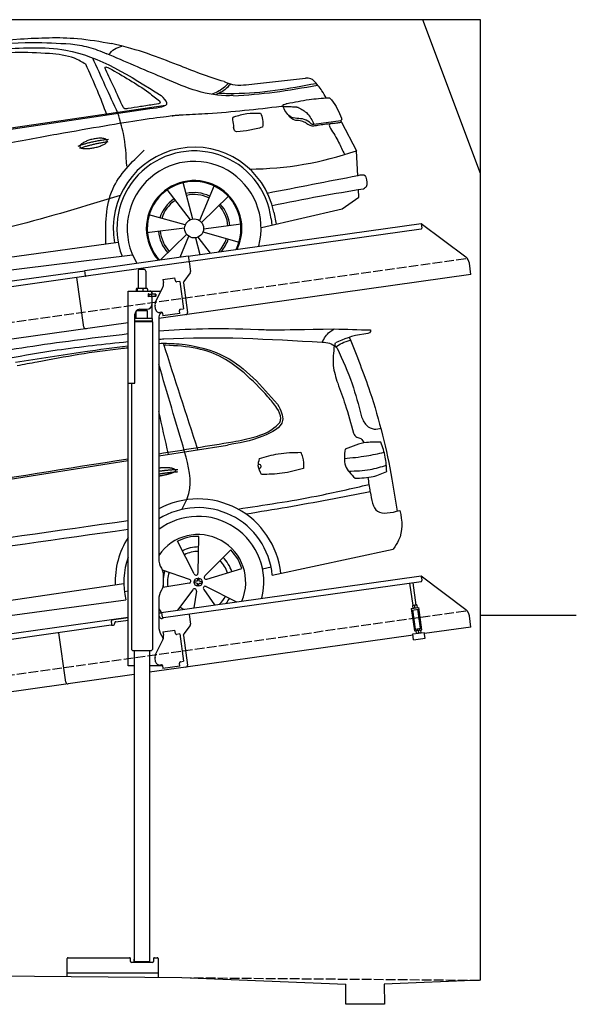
# Model space of a CAD drawing. Extents: x 524 to 6324, y 215 to 5340.
# Tile 3 of 3: x 3424 to 6324, y 215 to 5340. Entities that reach past the tile are written whole.
import ezdxf

# ---------------------------------------------------------------- set-up
doc = ezdxf.new("R2010")
doc.units = 0
doc.header["$LTSCALE"] = 10
doc.header["$MEASUREMENT"] = 0
doc.linetypes.add('GEN3', pattern=[6.25, 5, -1.25])
doc.layers.get('0').update_dxf_attribs({"linetype": 'CONTINUOUS'})
for name, color, linetype in [('3', 6, 'GEN3'), ('CAR', 1, 'CONTINUOUS'), ('SICHTBARE_KANTEN_DIN_', 7, 'CONTINUOUS')]:
    doc.layers.add(name, color=color, linetype=linetype)
doc.layers.add('AM_0', color=7, linetype='CONTINUOUS', lineweight=30)

# ---------------------------------------------------------------- blocks, each defined once
blk = doc.blocks.new('car_150_')
at = {"layer": 'CAR'}
for p, q in [((6993.7, 5277.2), (7129.2, 5288.8)), ((8349.8, 5065.2), (8614.8, 5095.9)), ((5703.5, 4603.8), (7806, 4931.3)), ((5748.6, 4619.9), (7887.1, 4949.3)), ((8659.8, 4857.1), (8801.1, 4877.5)), ((8805, 4869.2), (8883.2, 4720.4)), ((8891.2, 4589.9), (8883.2, 4720.4)), ((7897.5, 4510.1), (8019.3, 4353.9)), ((8033.2, 4358.3), (7982.9, 4548.5)), ((8143.1, 4534), (8068.7, 4350.5)), ((8898.1, 4478.2), (8895.6, 4518.3)), ((8079.5, 4340.6), (8219, 4479.2)), ((8810.7, 4417.6), (8898.1, 4478.2)), ((8391.6, 4316.2), (8810.7, 4417.6)), ((7994.7, 4327.2), (7804.9, 4378.7)), ((8442.3, 4361.7), (8446.4, 4329.7)), ((8455.6, 4397.8), (8469.1, 4334.6)), ((7795.4, 4285.5), (7991.5, 4312.9)), ((8286.5, 4333.3), (8090.4, 4305.9)), ((8002.4, 4278.2), (7867.9, 4144.6)), ((7969.2, 4159.6), (8013.2, 4268.3)), ((8048.7, 4260.5), (8071.6, 4173.8)), ((8127.2, 4182.1), (8062.7, 4264.8)), ((8087.2, 4291.6), (8277, 4240.1)), ((7646, 4233.7), (5761.2, 3956.2)), ((5689.3, 3904.2), (7721.3, 4169.7))]:
    blk.add_line(p, q, dxfattribs=at)
blk.add_circle((8041, 4309.4), 49.6, dxfattribs=at)
for centre, radius, start, end in [((8042.2, 4309.4), 422.7, 12.065, 190.707), ((8307.4, 6330.9), 1710.3, 270.6601, 289.6726), ((8042.2, 4309.4), 403.4, 7.4461, 201.5292), ((8041, 4309.4), 348.9, 345.0424, 211.6777), ((8041, 4309.4), 249, 334.6275, 221.995), ((8041, 4309.4), 244.1, 333.8517, 222.7626), ((8041, 4309.4), 186.2, 124.7762, 163.2667), ((8041, 4309.4), 186.2, 64.7762, 103.2667), ((8041, 4309.4), 176.5, 64.6018, 103.1816), ((8041, 4309.4), 176.5, 124.6018, 163.1816), ((8041, 4309.4), 176.5, 4.6018, 43.1816), ((8041, 4309.4), 186.2, 4.7762, 43.2667), ((8041, 4309.4), 186.2, 184.7762, 223.2667), ((8041, 4309.4), 176.5, 184.6018, 223.1816), ((8041, 4309.4), 176.5, 316.6896, 343.1816), ((8041, 4309.4), 186.2, 320.3371, 343.2667)]:
    blk.add_arc(centre, radius, start, end, dxfattribs=at)
for points, degree, knots in [([(7129.2, 5288.8), (7228.1, 5294.9), (7387.4, 5304.7), (7544.3, 5278.3), (7603.8, 5268.4)], 3, [0, 0, 0, 0, 296.050466, 476.332401, 476.332401, 476.332401, 476.332401]), ([(6590.3, 5194.3), (6790.1, 5231.4), (7055.2, 5280.6), (7323.2, 5267.8), (7389.2, 5264.7)], 3, [0, 0, 0, 0, 605.994997, 803.781644, 803.781644, 803.781644, 803.781644]), ([(7010.2, 5233), (7130.8, 5242.4), (7438, 5266.3), (7702.5, 5100), (7863.2, 4999)], 3, [0, 0, 0, 0, 355.261483, 904.814862, 904.814862, 904.814862, 904.814862]), ([(7389.2, 5264.7), (7420.8, 5260.7), (7486.1, 5252.6), (7547.1, 5227.9), (7578.6, 5215.1)], 3, [0, 0, 0, 0, 95.129403, 196.544102, 196.544102, 196.544102, 196.544102]), ([(7590.1, 5210.4), (7598.8, 5221.2), (7616.6, 5243), (7643.8, 5250.6), (7657.5, 5254.4)], 3, [0, 0, 0, 0, 40.483158, 82.304269, 82.304269, 82.304269, 82.304269]), ([(8191, 5074.7), (8107.9, 5098.3), (7930.3, 5167), (7746.4, 5237.4), (7603.8, 5268.4)], 3, [5.571538, 5.571538, 5.571538, 5.571538, 32.165526, 64.936902, 64.936902, 64.936902, 64.936902]), ([(7280.4, 5213.4), (7220.4, 5216.3), (7078, 5223.2), (6937, 5200.9), (6855.4, 5188)], 3, [0, 0, 0, 0, 179.578451, 426.729981, 426.729981, 426.729981, 426.729981]), ([(7469.5, 5159.8), (7450.1, 5170.8), (7392.1, 5203.7), (7325, 5209.6), (7280.4, 5213.4)], 3, [0, 0, 0, 0, 66.345015, 198.470892, 198.470892, 198.470892, 198.470892]), ([(8238.8, 5002.4), (8225.9, 5001.9), (8097.3, 4997.4), (7874.9, 5091.2), (7673.8, 5175.3), (7578.6, 5215.1)], 3, [0, 0, 0, 0, 38.601997, 385.248101, 697.121472, 697.121472, 697.121472, 697.121472]), ([(7582.2, 4896.4), (7565.7, 4939), (7531.3, 5028.2), (7490.7, 5114.7), (7469.5, 5159.8)], 3, [0, 0, 0, 0, 136.989327, 286.582756, 286.582756, 286.582756, 286.582756]), ([(7575.1, 5131.1), (7572.7, 5136.8), (7566.4, 5151.1), (7582.7, 5144.2), (7592.5, 5140)], 3, [0, 0, 0, 0, 14.214257, 36.026738, 36.026738, 36.026738, 36.026738]), ([(7668, 4935.3), (7650.2, 4969.8), (7620.8, 5036.6), (7588.5, 5099.8), (7575.1, 5131.1)], 3, [2.591518, 2.591518, 2.591518, 2.591518, 14.396583, 24.038621, 24.038621, 24.038621, 24.038621]), ([(7592.5, 5140), (7663.4, 5100.7), (7754.6, 5050.2), (7836.7, 4986.2), (7855.1, 4971.8)], 3, [0, 0, 0, 0, 242.296972, 312.074439, 312.074439, 312.074439, 312.074439]), ([(8191, 5074.7), (8205.8, 5069.3), (8256.7, 5050.7), (8311.1, 5059.2), (8349.8, 5065.2)], 3, [0, 0, 0, 0, 46.804205, 160.961784, 160.961784, 160.961784, 160.961784]), ([(8659.2, 5083.2), (8653.8, 5087.2), (8640.8, 5096.8), (8624.4, 5096.2), (8614.8, 5095.9)], 3, [0, 0, 0, 0, 19.609343, 47.348199, 47.348199, 47.348199, 47.348199]), ([(8723.8, 4994.4), (8716.5, 5006.5), (8697.8, 5038.1), (8673.9, 5066), (8659.2, 5083.2)], 3, [0, 0, 0, 0, 42.278278, 110.016544, 110.016544, 110.016544, 110.016544]), ([(8213.4, 5067), (8204.8, 5057.5), (8180.8, 5030.7), (8147.4, 5016.7), (8125.8, 5007.6)], 3, [0, 0, 0, 0, 37.936628, 106.922734, 106.922734, 106.922734, 106.922734]), ([(8224.6, 5063.8), (8219.5, 5057.3), (8207.5, 5042.1), (8182.3, 5022), (8161, 5011.9), (8149.7, 5006.6)], 3, [0, 0, 0, 0, 24.71914, 58.083873, 95.394075, 95.394075, 95.394075, 95.394075]), ([(8163.6, 5014.3), (8190.3, 5013.8), (8360.5, 5010.7), (8528.5, 5042.5), (8670.3, 5069.3)], 3, [0, 0, 0, 0, 79.824219, 510.28314, 510.28314, 510.28314, 510.28314]), ([(8240.9, 5001), (8312.1, 5006.7), (8458.8, 5018.5), (8603.3, 5046.3), (8677.8, 5060.7)], 3, [0, 0, 0, 0, 213.973217, 441.202015, 441.202015, 441.202015, 441.202015]), ([(7806, 4931.3), (7851.9, 4937.1), (7921.3, 4946), (7877.9, 4985.6), (7863.2, 4999)], 3, [0, 0, 0, 0, 93.644646, 141.842533, 141.842533, 141.842533, 141.842533]), ([(7855.1, 4971.8), (7856.9, 4969.4), (7866.6, 4956.8), (7844.9, 4954.5), (7827.4, 4952.7)], 3, [0, 0, 0, 0, 8.218705, 42.579443, 42.579443, 42.579443, 42.579443]), ([(8521.1, 4963.5), (8558.7, 4971.4), (8629.4, 4986.3), (8701.3, 4992.4), (8734.9, 4995.3)], 3, [0, 0, 0, 0, 115.283952, 216.335245, 216.335245, 216.335245, 216.335245]), ([(8734.9, 4995.3), (8735.5, 4995.3), (8742.3, 4994.7), (8774, 4959.5), (8789.9, 4921.4), (8803.6, 4888.9)], 3, [0, 0, 0, 0, 1.734697, 20.495648, 128.700618, 128.700618, 128.700618, 128.700618]), ([(7690.7, 4930.9), (7682.9, 4929), (7673.3, 4926.7), (7668.9, 4934), (7668, 4935.3)], 3, [0, 0, 0, 0, 20.033107, 24.561149, 24.561149, 24.561149, 24.561149]), ([(7827.4, 4952.7), (7804.1, 4948.8), (7758.6, 4941.2), (7712.9, 4934.3), (7690.7, 4930.9)], 3, [0, 0, 0, 0, 70.948783, 138.444185, 138.444185, 138.444185, 138.444185]), ([(8489.1, 4946.9), (8362.2, 4931.3), (8192.7, 4910.5), (8022.3, 4901.3), (7979.4, 4899)], 3, [0, 0, 0, 0, 383.276615, 511.9713, 511.9713, 511.9713, 511.9713]), ([(8499.4, 4953.2), (8499.6, 4954.1), (8500.1, 4956.8), (8502.7, 4957.8), (8504.4, 4958.4)], 3, [0, 0, 0, 0, 2.821477, 7.666518, 7.666518, 7.666518, 7.666518]), ([(8514.3, 4920.1), (8507.6, 4929.7), (8500.3, 4940.1), (8499.5, 4952.2), (8499.4, 4953.2)], 3, [0, 0, 0, 0, 33.566473, 36.446484, 36.446484, 36.446484, 36.446484]), ([(8504.4, 4958.4), (8507.8, 4959.8), (8513.2, 4962), (8519, 4963.1), (8521.1, 4963.5)], 3, [0, 0, 0, 0, 10.993467, 17.505662, 17.505662, 17.505662, 17.505662]), ([(8645.2, 4860.1), (8634.4, 4868.9), (8603, 4892.4), (8542.9, 4879.7), (8521, 4910.7), (8514.3, 4920.1)], 3, [0.658544, 0.658544, 0.658544, 0.658544, 4.748765, 12.290755, 15.589596, 15.589596, 15.589596, 15.589596]), ([(8578.5, 4942.4), (8595.8, 4933.8), (8633.1, 4915.4), (8650.5, 4877.5), (8659.8, 4857.1)], 3, [0, 0, 0, 0, 56.143574, 121.02194, 121.02194, 121.02194, 121.02194]), ([(7687.8, 4631.1), (7684.2, 4688.1), (7678.4, 4781.5), (7650.4, 4870.6), (7639.4, 4905.3)], 3, [0, 0, 0, 0, 170.454794, 279.374153, 279.374153, 279.374153, 279.374153]), ([(8245.8, 4892.2), (8242.8, 4891.2), (8235.4, 4888.9), (8236.5, 4880.8), (8237.1, 4876.1)], 3, [0, 0, 0, 0, 8.69426, 20.870259, 20.870259, 20.870259, 20.870259]), ([(8244.9, 4892.1), (8266.5, 4899), (8311.3, 4913.4), (8358.3, 4912.8), (8382.6, 4912.4)], 3, [0, 0, 0, 0, 67.706114, 140.005181, 140.005181, 140.005181, 140.005181]), ([(8382.6, 4912.4), (8386.9, 4901.5), (8396, 4877.8), (8394.2, 4852.5), (8393.3, 4838.9)], 3, [0, 0, 0, 0, 34.900949, 75.090232, 75.090232, 75.090232, 75.090232]), ([(8581.1, 4874.9), (8574.1, 4874.8), (8553.6, 4874.6), (8539.3, 4890.4), (8529.9, 4900.7)], 3, [0, 0, 0, 0, 20.376363, 59.606847, 59.606847, 59.606847, 59.606847]), ([(8629.7, 4855.7), (8623.1, 4860), (8608.2, 4869.6), (8590.8, 4873), (8581.1, 4874.9)], 3, [0, 0, 0, 0, 23.382166, 52.652276, 52.652276, 52.652276, 52.652276]), ([(8757.3, 4861.2), (8766.9, 4862.5), (8782.9, 4864.6), (8798.7, 4867.9), (8805, 4869.2)], 3, [0, 0, 0, 0, 29.138804, 48.348385, 48.348385, 48.348385, 48.348385]), ([(8803.6, 4888.9), (8804.6, 4886.7), (8806.7, 4882.3), (8803, 4879.1), (8801.1, 4877.5)], 3, [0, 0, 0, 0, 6.560892, 13.117252, 13.117252, 13.117252, 13.117252]), ([(8260.3, 4814.7), (8256.8, 4815.3), (8246, 4817.1), (8244, 4829), (8242.7, 4837)], 3, [0, 0, 0, 0, 9.934216, 31.059147, 31.059147, 31.059147, 31.059147]), ([(8393.3, 4838.9), (8371.3, 4832.7), (8327.5, 4820.2), (8282.1, 4816.4), (8259.4, 4814.5)], 3, [0, 0, 0, 0, 68.25117, 136.398239, 136.398239, 136.398239, 136.398239]), ([(8664.2, 4847.7), (8660, 4847.2), (8647.9, 4845.9), (8636.9, 4851.8), (8629.7, 4855.7)], 3, [0, 0, 0, 0, 12.334473, 36.077303, 36.077303, 36.077303, 36.077303]), ([(8645.2, 4860.1), (8647, 4858.9), (8651.5, 4856.3), (8656.7, 4856.7), (8659.8, 4857.1)], 3, [0.11133, 0.11133, 0.11133, 0.11133, 0.733961, 1.64284, 1.64284, 1.64284, 1.64284]), ([(8752.5, 4860.5), (8727.9, 4857.2), (8698.8, 4853.2), (8669.8, 4848.6), (8664.2, 4847.7)], 3, [0, 0, 0, 0, 7.10149, 8.807008, 8.807008, 8.807008, 8.807008]), ([(8759.3, 4861.5), (8751.5, 4860.6), (8734.7, 4858.6), (8743.2, 4843.3), (8747.8, 4835.1)], 3, [0, 0, 0, 0, 18.78232, 40.52492, 40.52492, 40.52492, 40.52492]), ([(8747.8, 4835.1), (8762.5, 4811.6), (8789.4, 4768.5), (8811, 4722.5), (8820.8, 4701.6)], 3, [0, 0, 0, 0, 83.27798, 152.299671, 152.299671, 152.299671, 152.299671]), ([(7442.5, 4729.7), (7440.4, 4737.7), (7458.8, 4757), (7537.7, 4789), (7634.5, 4769.9), (7553.7, 4725.9), (7469.8, 4714.2), (7444.6, 4721.7), (7442.5, 4729.7)], 5, [0, 0, 0, 0, 0, 0, 0.300106, 0.500106, 0.700106, 1, 1, 1, 1, 1, 1]), ([(7581.1, 4224.1), (7579.8, 4324.9), (7577.1, 4516.8), (7713.1, 4650.8), (7777.7, 4714.5)], 3, [0, 0, 0, 0, 288.299349, 549.189347, 549.189347, 549.189347, 549.189347]), ([(8935.7, 4582.7), (8934.4, 4584.7), (8925.5, 4598.3), (8907, 4593.8), (8891.2, 4589.9)], 3, [0, 0, 0, 0, 6.947087, 47.332504, 47.332504, 47.332504, 47.332504]), ([(8922.6, 4523), (8927.9, 4526.8), (8946.9, 4540.2), (8940.4, 4564.9), (8935.7, 4582.7)], 3, [0, 0, 0, 0, 18.607322, 66.126339, 66.126339, 66.126339, 66.126339]), ([(8446.2, 4431.7), (8528.5, 4449), (8686.8, 4482.3), (8846.1, 4509.8), (8922.6, 4523)], 3, [0, 0, 0, 0, 252.396589, 485.064773, 485.064773, 485.064773, 485.064773]), ([(7654.8, 4478.5), (7470.6, 4420.5), (6844.5, 4223.3), (6193.7, 4129.8), (5734.4, 4063.7)], 3, [0, 0, 0, 0, 579.00444, 1967.110779, 1967.110779, 1967.110779, 1967.110779])]:
    blk.add_open_spline(points, degree=degree, knots=knots, dxfattribs=at)
for points, degree in [([(7639.4, 4905.3), (7594.8, 5000.9), (7550.3, 5096.5), (7505.7, 5192.1)], 3), ([(8578.5, 4942.4), (8576.8, 4945.2), (8489.1, 4946.9)], 2), ([(7979.4, 4899), (7725, 4888.3), (5338.8, 4399.4)], 2), ([(8237.1, 4876.1), (8239, 4863.1), (8240.8, 4850), (8242.7, 4837)], 3), ([(8805, 4869.2), (8803.7, 4871.9), (8802.4, 4874.7), (8801.1, 4877.5)], 3), ([(7432.9, 4733.6), (7502, 4760.2), (7591.2, 4770)], 2), ([(7441.9, 4722), (7513, 4747.3), (7590.2, 4757.9)], 2), ([(8891.2, 4589.9), (8734.4, 4558.1), (8577.5, 4526.3), (8420.6, 4494.5)], 3)]:
    blk.add_open_spline(points, degree=degree, dxfattribs=at)
blk = doc.blocks.new('EG_car')
at = {"layer": 'CAR'}
for p, q in [((46796.2, 4804), (47153.8, 4860.2)), ((45061.6, 4531.7), (46636.2, 4778.9)), ((46981.1, 4190.3), (46894.3, 4359.6)), ((47000.7, 4194.8), (47004.6, 4385)), ((47036.7, 4179.5), (47170.9, 4314.4)), ((47387.5, 4183.1), (48017.8, 4318.6)), ((46955.4, 4160.7), (46814.7, 4209.7)), ((47047.1, 4162.2), (47229.2, 4217.3)), ((47337, 4215.1), (47381.3, 4225.8)), ((44640.5, 3847.7), (46613.9, 4138.9)), ((46616.8, 4098.5), (46636.2, 4100.9)), ((46953.7, 4140.7), (46817.2, 4118.7)), ((46973.8, 4107.1), (46893, 4000.6)), ((47030.5, 4108.1), (47086.3, 4027.8)), ((47043.7, 4123.2), (47200.5, 4043.8)), ((44649.3, 3788.6), (46624.9, 4054.7)), ((46992.3, 4099.3), (46978.8, 4012.7))]:
    blk.add_line(p, q, dxfattribs=at)
blk.add_circle((47001.5, 4146.6), 21.1, dxfattribs=at)
for centre, radius, start, end in [((47001.5, 4146.6), 432.9, 6.1147, 118.3098), ((47001.5, 4146.6), 387.7, 5.4095, 121.9761), ((47001.5, 4146.6), 342.5, 345.788, 126.8384), ((47001.5, 4146.6), 432.9, 147.5436, 181.8527), ((47001.5, 4146.6), 247.7, 336.4925, 145.9791), ((47001.5, 4146.6), 238.4, 89.2481, 116.7191), ((47001.5, 4146.6), 183.1, 89.3778, 116.5894), ((47001.5, 4146.6), 159.7, 89.4618, 116.5094), ((47001.5, 4146.6), 238.4, 17.2481, 44.7191), ((47001.5, 4146.6), 387.7, 160.4314, 193.723), ((47001.5, 4146.6), 159.7, 17.4604, 44.5093), ((47001.5, 4146.6), 183.1, 17.3778, 44.5894), ((47001.5, 4146.6), 183.1, 161.3778, 174.5764), ((47001.5, 4146.6), 159.7, 161.4601, 188.507), ((46953.4, 4150.8), 10.1, 271.3839, 78.5833), ((46990.7, 4193.6), 10.1, 199.3839, 6.5833), ((47042.9, 4171.4), 10.1, 127.3839, 294.5833), ((47001.5, 4146.6), 183.1, 185.4236, 188.5894), ((46982.6, 4102.2), 10.1, 343.3839, 150.5833), ((47037.9, 4114.9), 10.1, 55.3839, 222.5833), ((47001.5, 4146.6), 159.7, 313.864, 332.5068), ((47001.5, 4146.6), 183.1, 323.016, 332.5894), ((47001.5, 4146.6), 247.7, 214.0209, 219.944), ((47001.5, 4146.6), 159.7, 233.4577, 242.136)]:
    blk.add_arc(centre, radius, start, end, dxfattribs=at)
for centre, major_axis, ratio, start_param, end_param in [((47001.5, 4146.4), (-21, 2), 0.248275, 4.968287, 7.599306), ((47001.5, 4146.6), (2, 21), 0.26044, 4.945458, 7.62088), ((47001.5, 4146.6), (2, 21), 0.26044, 8.106084, 10.743517), ((47001.5, 4146.4), (-21, 2), 0.248275, 8.109253, 10.739069)]:
    blk.add_ellipse(centre, major_axis=major_axis, ratio=ratio, start_param=start_param, end_param=end_param, dxfattribs=at)
for points, degree, knots in [([(45679.6, 5297.1), (45832.8, 5324.7), (46150.2, 5381.9), (46470.4, 5420.4), (46636.2, 5440.1)], 3, [0, 0, 0, 0, 466.632282, 967.371588, 967.371588, 967.371588, 967.371588]), ([(46796.2, 5454.5), (46934.8, 5465.2), (47114.3, 5472.5), (47383.1, 5458.6), (47710.6, 5464.6)], 3, [143.098779, 143.098779, 143.098779, 143.098779, 538.666722, 596.829105, 596.829105, 596.829105, 596.829105]), ([(47647.4, 5395.3), (47658.6, 5415.3), (47674.5, 5443.8), (47702.3, 5459.8), (47710.6, 5464.6)], 3, [0, 0, 0, 0, 66.777298, 95.11474, 95.11474, 95.11474, 95.11474]), ([(47899, 5459.1), (47899.1, 5456.2), (47899.4, 5440.2), (47811.3, 5434.2), (47759.3, 5411.1), (47717.6, 5392.5)], 3, [0, 0, 0, 0, 8.187291, 45.663788, 198.394209, 198.394209, 198.394209, 198.394209]), ([(44615.4, 4513.3), (44692.2, 4599.4), (44871, 4800.1), (45226.4, 5109.2), (45736.2, 5259.5), (46216.5, 5354.4), (46512.7, 5385.9), (46636.2, 5398.7)], 3, [0, 0, 0, 0, 346.68192, 807.884848, 1388.232006, 1908.996141, 2281.102326, 2281.102326, 2281.102326, 2281.102326]), ([(46796.2, 5411.3), (46804.8, 5411.8), (47088, 5428.8), (47372, 5411.8), (47647.4, 5395.3)], 3, [132.453552, 132.453552, 132.453552, 132.453552, 158.309481, 983.905115, 983.905115, 983.905115, 983.905115]), ([(46796.2, 5389.5), (46831.5, 5390.3), (46950.1, 5387.6), (47193.7, 5327.1), (47332.5, 5167.5), (47415.3, 5072.3)], 3, [752.794261, 752.794261, 752.794261, 752.794261, 858.633344, 1107.710606, 1476.062589, 1476.062589, 1476.062589, 1476.062589]), ([(47647.4, 5395.3), (47660.4, 5394.9), (47686.6, 5394.2), (47708.1, 5379.2), (47718.9, 5371.6)], 3, [0, 0, 0, 0, 38.233155, 76.758591, 76.758591, 76.758591, 76.758591]), ([(47724.7, 5364.3), (47719.5, 5370.5), (47711.9, 5379.4), (47716.3, 5389.4), (47717.6, 5392.5)], 3, [0, 0, 0, 0, 21.450104, 31.11406, 31.11406, 31.11406, 31.11406]), ([(47718.9, 5371.6), (47729.2, 5378.6), (47752.3, 5394.1), (47778.8, 5402.2), (47793.4, 5406.7)], 3, [0, 0, 0, 0, 37.318817, 82.743489, 82.743489, 82.743489, 82.743489]), ([(47788.9, 5420.9), (47826.5, 5327), (47922.2, 5088.2), (47996, 4781.7), (48029.6, 4571.8), (48038.5, 4516)], 3, [0, 0, 0, 0, 303.239039, 771.524515, 941.039833, 941.039833, 941.039833, 941.039833]), ([(46050.2, 5290.8), (46170.3, 5309.5), (46365.3, 5340), (46560.7, 5368.7), (46636.2, 5377.3)], 3, [0, 0, 0, 0, 364.415294, 592.333037, 592.333037, 592.333037, 592.333037]), ([(46636.2, 5364.9), (46623.5, 5363.7), (46464.7, 5348), (46272.1, 5313.1), (46092.7, 5278.9), (46057.6, 5272.1)], 3, [196.455824, 196.455824, 196.455824, 196.455824, 234.842737, 675.336927, 782.526221, 782.526221, 782.526221, 782.526221]), ([(47241.1, 5235.9), (47204.8, 5264.4), (47131.5, 5321.8), (46989.1, 5370.9), (46887.2, 5376.6), (46832.1, 5379.7)], 3, [0, 0, 0, 0, 137.813386, 277.828549, 443.014315, 443.014315, 443.014315, 443.014315]), ([(47710.6, 5377.3), (47706.3, 5342.5), (47697.9, 5276), (47718.5, 5212.4), (47728.3, 5182.1)], 3, [0, 0, 0, 0, 103.842931, 198.172455, 198.172455, 198.172455, 198.172455]), ([(47724.7, 5364.3), (47753, 5303.2), (47805.4, 5190), (47836.1, 5069.2), (47850.2, 5013.6)], 3, [0, 0, 0, 0, 201.438367, 373.256423, 373.256423, 373.256423, 373.256423]), ([(47427, 4977.4), (47428.9, 4984.5), (47436, 5010.4), (47408.9, 5060.1), (47344.8, 5137.4), (47283.8, 5195.4), (47241.1, 5235.9)], 3, [0, 0, 0, 0, 21.63267, 79.101744, 154.578408, 329.631164, 329.631164, 329.631164, 329.631164]), ([(47728.3, 5182.1), (47741.7, 5145.4), (47772.8, 5059.9), (47796.4, 4972), (47809.8, 4921.8)], 3, [0, 0, 0, 0, 117.044281, 272.808392, 272.808392, 272.808392, 272.808392]), ([(47415.3, 5072.3), (47430.7, 5042.2), (47468.5, 4968.2), (47311.9, 4887), (47212.7, 4870.2), (47153.8, 4860.2)], 3, [0, 0, 0, 0, 88.94167, 219.215963, 410.14259, 410.14259, 410.14259, 410.14259]), ([(47182.8, 4877.1), (47221.7, 4884.8), (47291.3, 4898.6), (47377.5, 4930.2), (47413.7, 4964.8), (47427, 4977.4)], 3, [0, 0, 0, 0, 119.350241, 213.76628, 268.436981, 268.436981, 268.436981, 268.436981]), ([(47850.2, 5013.6), (47857.3, 4995.2), (47870, 4962.3), (47915.8, 4938.8), (47942.7, 4944.9), (47954.6, 4947.5)], 3, [0, 0, 0, 0, 57.53796, 102.857681, 138.834101, 138.834101, 138.834101, 138.834101]), ([(47809.8, 4921.8), (47814.7, 4913.8), (47824, 4898.8), (47852.6, 4896.8), (47860.5, 4881), (47864.8, 4872.6)], 3, [0, 0, 0, 0, 26.820911, 49.860546, 76.220289, 76.220289, 76.220289, 76.220289]), ([(47953.1, 4874.7), (47928.2, 4875.5), (47863.9, 4877.4), (47803.7, 4853.6), (47766.7, 4839)], 3, [0, 0, 0, 0, 73.852523, 191.438564, 191.438564, 191.438564, 191.438564]), ([(47983.5, 4722.4), (47982.3, 4747.7), (47980, 4800.1), (47962.2, 4849.3), (47953.1, 4874.7)], 3, [0, 0, 0, 0, 75.744219, 156.148987, 156.148987, 156.148987, 156.148987]), ([(46916.3, 4524.8), (46930.7, 4552), (46980, 4645), (46951.2, 4750.5), (46930.8, 4825.2)], 3, [0, 0, 0, 0, 90.204372, 309.16543, 309.16543, 309.16543, 309.16543]), ([(47321.7, 4789.9), (47353.8, 4799.5), (47423.7, 4820.4), (47496.7, 4821.6), (47536.2, 4822.3)], 3, [0, 0, 0, 0, 100.056023, 217.859664, 217.859664, 217.859664, 217.859664]), ([(47536.2, 4822.3), (47539.7, 4814.1), (47550.9, 4787.7), (47550.3, 4758.7), (47549.9, 4738.7)], 3, [0, 0, 0, 0, 26.6223, 85.461549, 85.461549, 85.461549, 85.461549]), ([(47766.7, 4839), (47763.2, 4808.7), (47756.4, 4749.6), (47798.2, 4707.8), (47818.6, 4687.4)], 3, [0, 0, 0, 0, 86.532332, 168.301886, 168.301886, 168.301886, 168.301886]), ([(47763.1, 4790.1), (47801.7, 4794), (47871.5, 4800.9), (47940, 4815.8), (47970.5, 4822.4)], 3, [0, 0, 0, 0, 116.515486, 210.119493, 210.119493, 210.119493, 210.119493]), ([(47331.6, 4707.1), (47323.7, 4721.8), (47309.3, 4748.4), (47317.9, 4777.1), (47321.7, 4789.9)], 3, [0, 0, 0, 0, 47.913726, 86.500526, 86.500526, 86.500526, 86.500526]), ([(46796.2, 4741), (46799.6, 4741.6), (46821.4, 4744.9), (46861.2, 4745.7), (46895.3, 4733.3), (46895.2, 4720.7), (46842.5, 4706), (46807.4, 4699.7), (46796.2, 4698)], 5, [0.263396, 0.263396, 0.263396, 0.263396, 0.263396, 0.263396, 0.300106, 0.500106, 0.700106, 0.7947449, 0.7947449, 0.7947449, 0.7947449, 0.7947449, 0.7947449]), ([(47315, 4761.1), (47318.1, 4760.8), (47326, 4759.9), (47331.7, 4743.7), (47322.5, 4738.9), (47317.9, 4736.5)], 3, [0, 0, 0, 0, 8.907329, 23.006598, 36.718273, 36.718273, 36.718273, 36.718273]), ([(47549.9, 4738.7), (47513, 4728.6), (47441.6, 4709.1), (47367.5, 4707.7), (47331.6, 4707.1)], 3, [0, 0, 0, 0, 114.039688, 221.281955, 221.281955, 221.281955, 221.281955]), ([(47784.7, 4724.5), (47822.8, 4725.4), (47890, 4726.8), (47954, 4747), (47981.7, 4755.7)], 3, [0, 0, 0, 0, 113.538226, 200.265154, 200.265154, 200.265154, 200.265154]), ([(47818.6, 4687.4), (47850.8, 4688.3), (47908.1, 4689.8), (47960.5, 4712.4), (47983.5, 4722.4)], 3, [0, 0, 0, 0, 95.589667, 169.928556, 169.928556, 169.928556, 169.928556]), ([(47208, 4527.2), (47345, 4547.6), (47574.9, 4581.9), (47801.2, 4634.2), (47892.6, 4655.4)], 3, [0, 0, 0, 0, 415.57079, 696.786937, 696.786937, 696.786937, 696.786937]), ([(47898, 4617.5), (47754.2, 4589.2), (47539.1, 4546.9), (47322.7, 4512), (47251.1, 4500.4)], 3, [0, 0, 0, 0, 439.818353, 657.51977, 657.51977, 657.51977, 657.51977]), ([(47898, 4617.5), (47904.3, 4575.8), (47918.5, 4487.4), (48006.9, 4508.5), (48052.4, 4519.3)], 3, [310.211349, 310.211349, 310.211349, 310.211349, 420.509792, 537.407521, 537.407521, 537.407521, 537.407521]), ([(48052.4, 4519.3), (48064.9, 4465), (48068.9, 4394.4), (48028.1, 4334), (48017.8, 4318.6)], 3, [367.70262, 367.70262, 367.70262, 367.70262, 528.080439, 582.555983, 582.555983, 582.555983, 582.555983])]:
    blk.add_open_spline(points, degree=degree, knots=knots, dxfattribs=at)
for points, degree in [([(47710.6, 5464.6), (47773.4, 5462.7), (47836.2, 5460.9), (47899, 5459.1)], 3), ([(46999.9, 4836), (46940, 5020.6), (46880, 5205.2), (46820.1, 5389.8)], 3), ([(46832.1, 5379.7), (46829.3, 5379.5), (46826.4, 5379.4), (46823.6, 5379.2)], 3), ([(46930.8, 4825.2), (46886, 4977), (46841.1, 5128.8), (46796.2, 5280.7)], 3), ([(46847, 4812), (46830.1, 4886.3), (46813.1, 4960.5), (46796.2, 5034.8)], 3), ([(46796.2, 4815), (46925.1, 4835.7), (47053.9, 4856.4), (47182.8, 4877.1)], 3), ([(45688.1, 4636.8), (46004.1, 4687.6), (46320.2, 4738.4), (46636.2, 4789.3)], 3), ([(46796.2, 4724.4), (46841.7, 4731.7), (46895.9, 4733.5)], 2), ([(46796.2, 4709.6), (46841.6, 4717.8), (46895.1, 4721.8)], 2), ([(47898, 4617.5), (47894.5, 4642.2), (47890.9, 4667), (47887.4, 4691.7)], 3), ([(44425.1, 4152.4), (45162.1, 4257.4), (45899.2, 4362.4), (46636.2, 4467.5)], 3), ([(46636.2, 4420.5), (45922.2, 4319.2), (45208.2, 4218), (44494.2, 4116.7)], 3)]:
    blk.add_open_spline(points, degree=degree, dxfattribs=at)

msp = doc.modelspace()

# ---------------------------------------------------------------- linework, layer by layer
for p, q in [((5824.1, 5340), (524.1, 5340)), ((5824.1, 4540), (5524.1, 5340)), ((5824.1, 340), (5824.1, 5340)), ((4302.6, 4109.4), (5515.7, 4279.9)), ((5515.7, 4279.9), (5519.2, 4255.1)), ((5515.7, 4279.9), (5747.6, 4105.1)), ((5514.9, 4249.5), (4303.8, 4079.3)), ((3762.8, 4034.5), (4302.5, 4110.4)), ((4302.5, 4110.4), (4306.8, 4079.7)), ((4303.8, 4079.3), (3770.1, 4004.3)), ((4306.8, 4079.7), (4313.9, 4029.3)), ((5775.3, 4013.4), (5767.1, 4072.1)), ((1284.1, 3685.2), (3762.9, 4033.6)), ((3770.1, 4004.3), (1284.1, 3654.9)), ((3758.7, 3740.1), (3722.5, 3997.6)), ((3766.7, 4006.8), (3762.8, 4034.5)), ((4040.8, 4030.6), (4040.8, 3940.6)), ((4050.8, 4040.6), (4070.8, 4040.6)), ((4080.8, 4030.6), (4080.8, 3940.6)), ((5775.3, 4013.4), (4148.8, 3784.8)), ((4312, 4021.9), (4278.6, 3977.7)), ((4132.6, 3873.5), (4170.1, 3947.1)), ((4170.7, 3987.9), (4233.1, 3996.6)), ((4170.7, 3987.9), (4173, 3972)), ((4173.6, 3967.8), (4173, 3972)), ((4235.4, 3980.8), (4233.1, 3996.6)), ((4235.4, 3980.8), (4235.5, 3979.8)), ((4241.1, 3975.6), (4242.1, 3975.7)), ((4258, 3977.9), (4242.1, 3975.7)), ((4258, 3977.9), (4278, 3835.3)), ((4276.7, 3970.3), (4298.4, 3816)), ((3988.8, 3927.6), (4160.2, 3927.6)), ((3988.8, 3447.6), (3988.8, 3927.6)), ((4030.9, 3938.2), (4030.9, 3927.6)), ((4051.6, 3940.6), (4033.6, 3940.6)), ((4036.6, 3938.2), (4036.6, 3927.6)), ((4078.6, 3940.6), (4051.6, 3940.6)), ((4066.5, 3938.2), (4066.5, 3927.6)), ((4088.3, 3940.6), (4078.6, 3940.6)), ((4090.7, 3938.2), (4090.7, 3927.6)), ((4097.5, 3911.6), (4093.8, 3911.6)), ((4131.8, 3899.6), (4093.9, 3899.6)), ((4094.8, 3901.8), (4094.8, 3909)), ((4097.5, 3911.6), (4109.8, 3911.6)), ((4109.8, 3899.1), (4097.5, 3899.1)), ((4097.8, 3911.6), (4097.8, 3899.6)), ((4111.8, 3911.6), (4109.8, 3911.6)), ((4111.8, 3911.6), (4112.8, 3911.6)), ((4112.8, 3917.6), (4112.8, 3914.6)), ((4113.5, 3911.6), (4112.8, 3911.6)), ((4112.8, 3899.6), (4112.8, 3911.6)), ((4112.8, 3896.1), (4112.8, 3857.6)), ((4131.1, 3911.6), (4113.5, 3911.6)), ((4113.8, 3912.1), (4113.8, 3927.6)), ((4132.8, 3912.1), (4113.8, 3912.1)), ((4113.8, 3784.7), (4113.8, 3899.1)), ((4132.8, 3899.1), (4113.8, 3899.1)), ((4131.1, 3911.6), (4131.8, 3911.6)), ((4131.8, 3899.6), (4131.8, 3911.6)), ((4133.8, 3911.1), (4133.8, 3900.1)), ((4131.9, 3833), (4129.1, 3852.8)), ((4024.8, 3450.6), (4024.8, 3807.6)), ((4090.8, 3824.6), (4030.8, 3823.9)), ((4030.8, 3784.7), (4030.8, 3823.9)), ((4042.8, 3824), (4042.8, 3831.6)), ((4049.8, 3832.6), (4087.8, 3832.6)), ((4078.8, 3824.5), (4078.8, 3832.6)), ((4090.8, 3784.6), (4090.8, 3824.6)), ((4148.8, 3792.6), (4148.8, 2534.3)), ((4162.4, 3817.1), (4154.5, 3815.9)), ((4168.1, 3812.8), (4170.2, 3797.9)), ((4259.3, 3810.5), (4170.2, 3797.9)), ((4256.9, 3827.3), (4257.1, 3826.3)), ((4259.3, 3810.5), (4257.1, 3826.3)), ((4262.2, 3833.1), (4261.2, 3833)), ((4262.2, 3833.1), (4278, 3835.3)), ((3988.8, 3762.4), (1284.1, 3382.2)), ((4115.8, 3784.6), (4024.8, 3784.6)), ((4115.8, 3771.4), (4024.8, 3771.4)), ((4112.8, 3769.6), (4024.8, 3769.6)), ((4115.8, 3767.9), (4024.8, 3767.9)), ((4112.8, 3769.6), (4115.8, 3771.4)), ((4112.8, 3769.6), (4115.8, 3767.9)), ((4113.8, 3769.1), (4113.8, 3770.2)), ((4115.8, 3771.4), (4115.8, 3784.6)), ((4115.8, 3767.9), (4115.9, 2061.6)), ((3988.8, 1977.6), (3988.8, 3447.6)), ((3988.8, 3447.6), (4021.8, 3447.6)), ((4005.8, 3447.6), (4005.9, 2061.6)), ((4162.2, 2484.3), (4168.5, 2473.4)), ((4171.8, 2460.9), (4171.8, 2394.3)), ((4148.8, 2252.8), (5515.7, 2444.9)), ((5514.9, 2414.5), (4173.1, 2225.9)), ((5516.8, 2437), (5515.7, 2444.9)), ((5515.7, 2444.9), (5747.6, 2270.1)), ((5516.8, 2437), (5519.2, 2420.1)), ((4168.5, 2381.8), (4162.2, 2371)), ((5473.7, 2290.9), (5457.5, 2406.4)), ((5489.6, 2293.1), (5473.3, 2408.6)), ((4148.8, 2321), (4148.8, 2184.7)), ((5463.9, 2274.5), (5503.5, 2280.1)), ((5463.9, 2274.5), (5480.2, 2158.7)), ((5465, 2266.6), (5504.6, 2272.2)), ((5470.5, 2290.4), (5469.8, 2289.9)), ((5469.8, 2289.9), (5471.8, 2276.1)), ((5492.8, 2293.5), (5470.5, 2290.4)), ((5485.4, 2168.5), (5471.5, 2267.5)), ((5472.6, 2275.7), (5471.8, 2276.1)), ((5483.5, 2278.8), (5481.9, 2290.5)), ((5492.8, 2293.5), (5493.6, 2293.2)), ((5493.6, 2293.2), (5495.5, 2279.4)), ((5494.8, 2278.9), (5495.5, 2279.4)), ((5512.1, 2172.2), (5498.1, 2271.3)), ((5519.8, 2164.2), (5503.5, 2280.1)), ((1284.1, 1850.2), (3901.6, 2218)), ((3901.6, 2218), (3988.8, 2230.3)), ((3901.6, 2218), (3902.7, 2210.1)), ((3988.8, 2226.3), (3902.1, 2214.1)), ((3905, 2193.3), (3902.7, 2210.1)), ((3925.9, 2206.3), (3988.8, 2215.2)), ((4164.5, 2251), (4148.8, 2248.8)), ((4155.1, 2228.4), (4155.2, 2227.4)), ((4160.9, 2223.2), (4165.8, 2223.9)), ((4167.5, 2230.2), (4164, 2254.9)), ((4306.8, 2244.7), (4313.9, 2194.3)), ((5775.3, 2178.4), (5767.1, 2237.1)), ((5824.1, 2240), (6324.1, 2240)), ((3900.8, 2187.6), (1284.1, 1819.9)), ((3908.3, 2187.7), (3913.3, 2188.4)), ((3917.6, 2194), (3917.4, 2195)), ((4170.7, 2152.9), (4233.1, 2161.6)), ((4170.7, 2152.9), (4173, 2137)), ((4235.4, 2145.8), (4233.1, 2161.6)), ((4312, 2186.9), (4278.6, 2142.7)), ((5479.1, 2166.6), (5518.7, 2172.2)), ((5480.2, 2158.7), (5519.8, 2164.2)), ((5485.4, 2168.5), (5512.1, 2172.2)), ((5488.8, 2159.9), (5488.2, 2159.4)), ((5488.2, 2159.4), (5490.1, 2145.6)), ((5491, 2168.3), (5490.8, 2169.3)), ((5500.2, 2160), (5501.8, 2148.3)), ((5506.8, 2170.5), (5506.7, 2171.5)), ((5511.1, 2163), (5511.9, 2162.7)), ((5511.9, 2162.7), (5513.9, 2148.9)), ((5775.3, 2178.4), (5532.7, 2144.3)), ((3664.6, 1891.9), (3628.5, 2149.4)), ((3664.6, 1891.9), (3628.5, 2149.4)), ((4132.6, 2038.5), (4170.1, 2112.1)), ((4162.2, 2134.7), (4172.2, 2117.3)), ((4173.6, 2132.8), (4173, 2137)), ((4235.4, 2145.8), (4235.5, 2144.8)), ((4241.1, 2140.6), (4242.1, 2140.7)), ((4258, 2142.9), (4242.1, 2140.7)), ((4258, 2142.9), (4278, 2000.3)), ((4276.7, 2135.3), (4298.4, 1981)), ((5473.3, 2136), (4289.9, 1969.7)), ((5472.3, 2142.6), (5531.8, 2151)), ((5476.5, 2112.9), (5472.3, 2142.6)), ((5476.5, 2112.9), (5535.9, 2121.3)), ((5490.9, 2145.2), (5490.1, 2145.6)), ((5513.2, 2148.4), (5513.9, 2148.9)), ((5535.9, 2121.3), (5531.8, 2151)), ((4012.9, 2054.6), (4005.9, 2061.6)), ((4108.9, 2054.6), (4012.9, 2054.6)), ((4020.9, 2054.6), (4021, 438.6)), ((4100.9, 2054.6), (4101, 438.6)), ((4108.9, 2054.6), (4115.9, 2061.6)), ((4131.9, 1998), (4129.1, 2017.8)), ((4262.2, 1998.1), (4278, 2000.3)), ((4020.9, 1977.6), (3988.8, 1977.6)), ((4168.1, 1977.6), (4100.9, 1977.6)), ((4289.9, 1969.7), (4100.9, 1943.1)), ((4162.4, 1982.1), (4154.5, 1980.9)), ((4168.1, 1977.8), (4170.2, 1962.9)), ((4259.3, 1975.5), (4170.2, 1962.9)), ((4256.9, 1992.3), (4257.1, 1991.3)), ((4259.3, 1975.5), (4257.1, 1991.3)), ((4262.2, 1998.1), (4261.2, 1998)), ((4020.9, 1931.9), (1284.1, 1547.2)), ((3671, 359.7), (3671, 452.6)), ((3676, 457.6), (3996, 457.6)), ((4001, 437.6), (4001, 452.6)), ((4116, 432.6), (4006, 432.6)), ((4021, 438.6), (4021, 449.6)), ((4022, 437.6), (4021, 438.6)), ((4022, 437.6), (4100, 437.6)), ((4035, 437.6), (4035, 432.6)), ((4087, 437.6), (4087, 432.6)), ((4100, 437.6), (4101, 438.6)), ((4121, 452.6), (4121, 437.6)), ((4126, 457.6), (4141, 457.6)), ((4146, 452.6), (4146, 355.2)), ((524.1, 390), (4269.1, 354)), ((4146, 377.6), (3671, 377.6)), ((4269.1, 354), (5124.1, 319.9)), ((5124.1, 215), (5124.1, 319.9)), ((5824.1, 340), (5323.6, 319.9)), ((5323.6, 319.9), (5324.1, 215)), ((5324.1, 215), (5124.1, 215))]:
    msp.add_line(p, q)
for points in [[(4168.1, 3812.8, 0), (4168.1, 3812.8, 0), (4168.1, 3812.8, 0), (4168.1, 3812.8, 0), (4168.1, 3812.8, 0), (4168.1, 3812.8, 0), (4168.1, 3812.8, 0), (4168.1, 3812.9, 0), (4168.1, 3812.9, 0), (4168.1, 3812.9, 0), (4168.1, 3812.9, 0), (4168.1, 3812.9, 0), (4168.1, 3812.9, 0), (4168.1, 3812.9, 0), (4168.1, 3812.9, 0), (4168.1, 3812.9, 0), (4168.1, 3812.9, 0), (4168.1, 3812.9, 0), (4168.1, 3812.9, 0), (4168.1, 3812.9, 0), (4168.1, 3813, 0), (4168.1, 3813, 0), (4168.1, 3813, 0), (4168.1, 3813, 0), (4168.1, 3813, 0), (4168.1, 3813, 0), (4168.1, 3813, 0), (4168.1, 3813, 0), (4168.1, 3813, 0), (4168.1, 3813, 0), (4168.1, 3813, 0), (4168, 3813, 0), (4168, 3813, 0), (4168, 3813.1, 0), (4168, 3813.1, 0), (4168, 3813.1, 0), (4168, 3813.1, 0), (4168, 3813.1, 0), (4168, 3813.1, 0), (4168, 3813.1, 0), (4168, 3813.1, 0), (4168, 3813.1, 0), (4168, 3813.1, 0), (4168, 3813.1, 0), (4168, 3813.1, 0), (4168, 3813.1, 0), (4168, 3813.2, 0), (4168, 3813.2, 0), (4168, 3813.2, 0), (4168, 3813.2, 0), (4168, 3813.2, 0), (4168, 3813.2, 0), (4168, 3813.2, 0), (4168, 3813.2, 0), (4168, 3813.2, 0), (4168, 3813.2, 0), (4168, 3813.2, 0), (4168, 3813.2, 0), (4168, 3813.2, 0), (4168, 3813.3, 0), (4168, 3813.3, 0), (4168, 3813.3, 0), (4168, 3813.3, 0), (4168, 3813.3, 0), (4168, 3813.3, 0), (4168, 3813.3, 0), (4168, 3813.3, 0), (4168, 3813.3, 0), (4168, 3813.3, 0), (4168, 3813.3, 0), (4168, 3813.3, 0), (4168, 3813.3, 0), (4168, 3813.4, 0), (4168, 3813.4, 0), (4168, 3813.4, 0), (4168, 3813.4, 0), (4168, 3813.4, 0), (4168, 3813.4, 0), (4168, 3813.4, 0), (4168, 3813.4, 0), (4168, 3813.4, 0), (4168, 3813.4, 0), (4168, 3813.4, 0), (4168, 3813.4, 0), (4168, 3813.4, 0), (4168, 3813.5, 0), (4167.9, 3813.5, 0), (4167.9, 3813.5, 0), (4167.9, 3813.5, 0), (4167.9, 3813.5, 0), (4167.9, 3813.5, 0), (4167.9, 3813.5, 0), (4167.9, 3813.5, 0), (4167.9, 3813.5, 0), (4167.9, 3813.5, 0), (4167.9, 3813.5, 0), (4167.9, 3813.5, 0), (4167.9, 3813.5, 0), (4167.9, 3813.6, 0), (4167.9, 3813.6, 0), (4167.9, 3813.6, 0), (4167.9, 3813.6, 0), (4167.9, 3813.6, 0), (4167.9, 3813.6, 0), (4167.9, 3813.6, 0), (4167.9, 3813.6, 0), (4167.9, 3813.6, 0), (4167.9, 3813.6, 0), (4167.9, 3813.6, 0), (4167.9, 3813.6, 0), (4167.9, 3813.6, 0), (4167.9, 3813.7, 0), (4167.9, 3813.7, 0), (4167.9, 3813.7, 0), (4167.9, 3813.7, 0), (4167.9, 3813.7, 0), (4167.9, 3813.7, 0), (4167.9, 3813.7, 0), (4167.9, 3813.7, 0), (4167.9, 3813.7, 0), (4167.9, 3813.7, 0), (4167.9, 3813.7, 0), (4167.9, 3813.7, 0), (4167.9, 3813.7, 0), (4167.9, 3813.8, 0), (4167.9, 3813.8, 0), (4167.9, 3813.8, 0), (4167.8, 3813.8, 0)], [(4168.1, 1977.8, 0), (4168.1, 1977.8, 0), (4168.1, 1977.8, 0), (4168.1, 1977.8, 0), (4168.1, 1977.8, 0), (4168.1, 1977.8, 0), (4168.1, 1977.8, 0), (4168.1, 1977.9, 0), (4168.1, 1977.9, 0), (4168.1, 1977.9, 0), (4168.1, 1977.9, 0), (4168.1, 1977.9, 0), (4168.1, 1977.9, 0), (4168.1, 1977.9, 0), (4168.1, 1977.9, 0), (4168.1, 1977.9, 0), (4168.1, 1977.9, 0), (4168.1, 1977.9, 0), (4168.1, 1977.9, 0), (4168.1, 1977.9, 0), (4168.1, 1978, 0), (4168.1, 1978, 0), (4168.1, 1978, 0), (4168.1, 1978, 0), (4168.1, 1978, 0), (4168.1, 1978, 0), (4168.1, 1978, 0), (4168.1, 1978, 0), (4168.1, 1978, 0), (4168.1, 1978, 0), (4168.1, 1978, 0), (4168, 1978, 0), (4168, 1978, 0), (4168, 1978.1, 0), (4168, 1978.1, 0), (4168, 1978.1, 0), (4168, 1978.1, 0), (4168, 1978.1, 0), (4168, 1978.1, 0), (4168, 1978.1, 0), (4168, 1978.1, 0), (4168, 1978.1, 0), (4168, 1978.1, 0), (4168, 1978.1, 0), (4168, 1978.1, 0), (4168, 1978.1, 0), (4168, 1978.2, 0), (4168, 1978.2, 0), (4168, 1978.2, 0), (4168, 1978.2, 0), (4168, 1978.2, 0), (4168, 1978.2, 0), (4168, 1978.2, 0), (4168, 1978.2, 0), (4168, 1978.2, 0), (4168, 1978.2, 0), (4168, 1978.2, 0), (4168, 1978.2, 0), (4168, 1978.2, 0), (4168, 1978.3, 0), (4168, 1978.3, 0), (4168, 1978.3, 0), (4168, 1978.3, 0), (4168, 1978.3, 0), (4168, 1978.3, 0), (4168, 1978.3, 0), (4168, 1978.3, 0), (4168, 1978.3, 0), (4168, 1978.3, 0), (4168, 1978.3, 0), (4168, 1978.3, 0), (4168, 1978.3, 0), (4168, 1978.4, 0), (4168, 1978.4, 0), (4168, 1978.4, 0), (4168, 1978.4, 0), (4168, 1978.4, 0), (4168, 1978.4, 0), (4168, 1978.4, 0), (4168, 1978.4, 0), (4168, 1978.4, 0), (4168, 1978.4, 0), (4168, 1978.4, 0), (4168, 1978.4, 0), (4168, 1978.4, 0), (4168, 1978.5, 0), (4167.9, 1978.5, 0), (4167.9, 1978.5, 0), (4167.9, 1978.5, 0), (4167.9, 1978.5, 0), (4167.9, 1978.5, 0), (4167.9, 1978.5, 0), (4167.9, 1978.5, 0), (4167.9, 1978.5, 0), (4167.9, 1978.5, 0), (4167.9, 1978.5, 0), (4167.9, 1978.5, 0), (4167.9, 1978.5, 0), (4167.9, 1978.6, 0), (4167.9, 1978.6, 0), (4167.9, 1978.6, 0), (4167.9, 1978.6, 0), (4167.9, 1978.6, 0), (4167.9, 1978.6, 0), (4167.9, 1978.6, 0), (4167.9, 1978.6, 0), (4167.9, 1978.6, 0), (4167.9, 1978.6, 0), (4167.9, 1978.6, 0), (4167.9, 1978.6, 0), (4167.9, 1978.6, 0), (4167.9, 1978.7, 0), (4167.9, 1978.7, 0), (4167.9, 1978.7, 0), (4167.9, 1978.7, 0), (4167.9, 1978.7, 0), (4167.9, 1978.7, 0), (4167.9, 1978.7, 0), (4167.9, 1978.7, 0), (4167.9, 1978.7, 0), (4167.9, 1978.7, 0), (4167.9, 1978.7, 0), (4167.9, 1978.7, 0), (4167.9, 1978.7, 0), (4167.9, 1978.8, 0), (4167.9, 1978.8, 0), (4167.9, 1978.8, 0), (4167.8, 1978.8, 0)]]:
    msp.add_polyline3d(points)
for centre, radius, start, end in [((5514.2, 4254.4), 5, 278, 8), ((5717.5, 4065.2), 50, 8, 53), ((4050.8, 4030.6), 10, 90, 180), ((4070.8, 4030.6), 10, 0, 90), ((4304, 4027.9), 10, 323, 8), ((4138.9, 3963), 35, 333, 8), ((4240.5, 3980.5), 5, 188, 278), ((4286.6, 3971.7), 10, 143, 188), ((4039.3, 3933.1), 9.81, 138.3564, 148.753), ((4034.1, 3937.9), 2.75, 100.7661, 142.4343), ((4033.7, 3938.5), 2.09, 44.8448, 91.5619), ((4029.6, 3934.1), 8.11, 30.3376, 47.0532), ((4051.5, 3893.3), 47.4, 71.4743, 108.3354), ((4078.6, 3909.3), 31.3, 67.162, 112.72), ((4085.3, 3935.2), 6.2, 28.4134, 60.7068), ((4094.8, 3911.6), 1, 48.5904, 221.4096), ((4094.8, 3899.1), 1, 138.5904, 311.4096), ((4091.8, 3909), 3, 0, 41.4096), ((4091.8, 3901.8), 3, 318.5904, 0), ((4097.5, 3914.6), 3, 228.5904, 270), ((4097.5, 3896.1), 3, 90, 131.4096), ((4102.8, 3917.6), 10, 0, 90), ((4109.8, 3914.6), 3, 270, 0), ((4109.8, 3896.1), 3, 0, 90), ((4132.8, 3911.1), 1, 0, 90), ((4132.8, 3900.1), 1, 270, 0), ((4087.8, 3857.6), 25, 270, 0), ((4163.8, 3857.6), 35, 153, 188), ((4049.8, 3807.6), 25, 90, 180), ((4151.7, 3835.7), 20, 188, 278), ((4173.8, 3792.6), 25, 108.6472, 180), ((4163.1, 3812.1), 5, 19.537, 98), ((4261.9, 3828), 5, 98, 188), ((4288.5, 3814.6), 10, 278, 8), ((3768.6, 3741.5), 10, 188, 278), ((4021.8, 3450.6), 3, 270, 0), ((4248.8, 2534.3), 100, 180, 210), ((4146.8, 2460.9), 25, 0, 30), ((5514.2, 2419.4), 5, 278, 8), ((4248.8, 2321), 100, 150, 180), ((4146.8, 2394.3), 25, 330, 0), ((5478.2, 2273.5), 17.4, 77.7758, 118.2123), ((5475.3, 2294), 17.3, 257.7374, 298.2906), ((5490.1, 2275.1), 17.4, 77.8275, 118.1868), ((5487.2, 2295.8), 17.4, 257.806, 298.1683), ((5717.5, 2230.2), 50, 8, 53), ((3927.3, 2196.4), 10, 98, 188), ((4145.2, 2227), 10, 8, 68.7289), ((4160.2, 2228.1), 5, 188, 278), ((4165.1, 2228.8), 5, 278, 334.7633), ((4172.4, 2230.9), 5, 188, 278), ((3900.1, 2192.6), 5, 278, 8), ((3907.7, 2192.6), 5, 221.2367, 278), ((3912.6, 2193.3), 5, 278, 8), ((4248.8, 2184.7), 100, 180, 210), ((4304, 2192.9), 10, 323, 8), ((5496.5, 2143), 17.4, 77.7758, 118.2123), ((5508.4, 2144.6), 17.4, 77.8275, 118.1868), ((4138.9, 2128), 35, 333, 8), ((4240.5, 2145.5), 5, 188, 278), ((4286.6, 2136.7), 10, 143, 188), ((5493.6, 2163.5), 17.3, 257.7374, 298.2906), ((5505.5, 2165.3), 17.4, 257.806, 298.1683), ((4165.9, 2364.2), 321, 254.6793, 254.6861), ((4163.8, 2022.6), 35, 153, 188), ((4151.7, 2000.7), 20, 188, 278), ((4163.1, 1977.1), 5, 19.537, 98), ((4261.9, 1993), 5, 98, 188), ((4288.5, 1979.6), 10, 278, 8), ((3674.5, 1893.3), 10, 188, 278), ((3674.5, 1893.3), 10, 188, 278), ((3676, 452.6), 5, 90, 180), ((3996, 452.6), 5, 0, 90), ((4006, 437.6), 5, 180, 270), ((4116, 437.6), 5, 270, 0), ((4126, 452.6), 5, 90, 180), ((4141, 452.6), 5, 0, 90)]:
    msp.add_arc(centre, radius, start, end)
at = {"layer": '3'}
for p, q in [((747.5, 3394.7), (5754.9, 4098.4)), ((747.5, 1559.7), (5754.9, 2263.4)), ((4269.1, 354), (5824.1, 340))]:
    msp.add_line(p, q, dxfattribs=at)
at = {"layer": 'SICHTBARE_KANTEN_DIN_'}
msp.add_arc((3769.6, 4007.2), 3, 188, 278, dxfattribs=at)

# ---------------------------------------------------------------- block references
at = {"layer": 'AM_0', "rotation": 359.5505213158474}
msp.add_blockref('car_150_', (-3741.7, 7.4), dxfattribs=at)
at = {"layer": 'AM_0'}
msp.add_blockref('EG_car', (-42647.4, -1734.2), dxfattribs=at)

doc.saveas('drawing.dxf')
